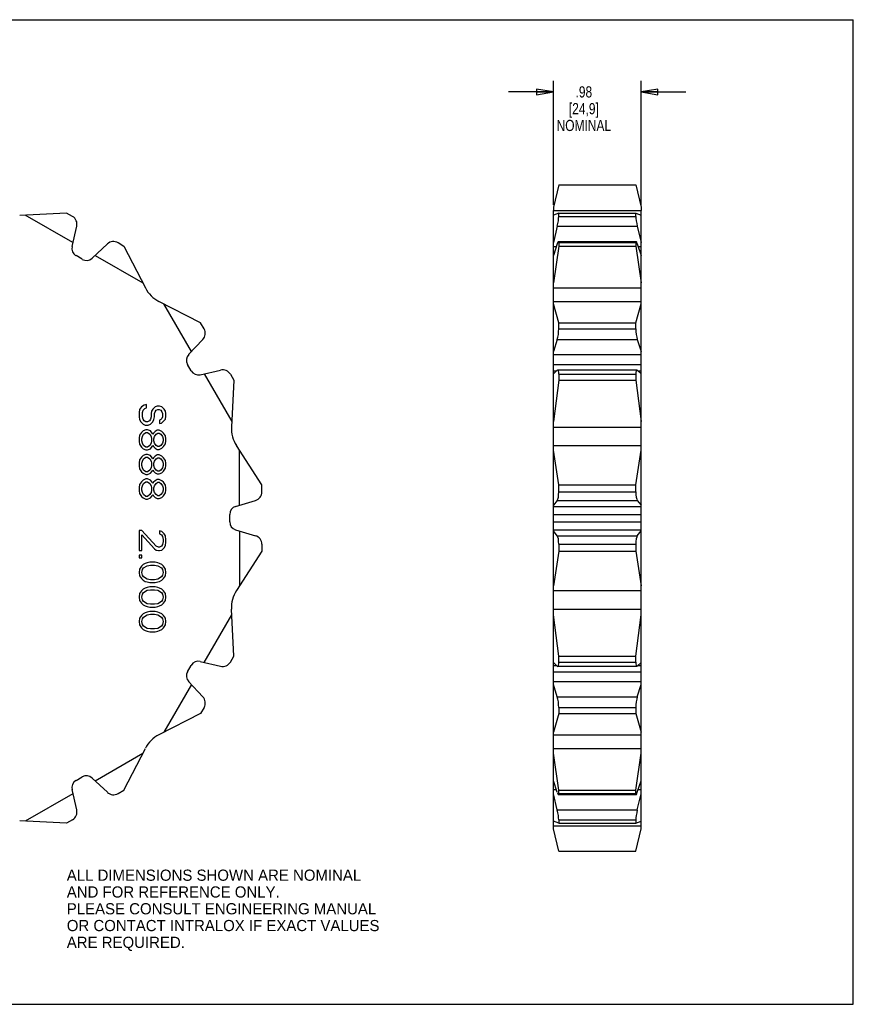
# Model space of a CAD drawing. Header units: inches. Extents: x 0 to 17, y 0 to 11.
# Tile 2 of 2: x 7.7 to 17, y 0 to 11. Entities that reach past the tile are written whole.
import ezdxf

# ---------------------------------------------------------------- set-up
doc = ezdxf.new("R2010")
doc.units = ezdxf.units.IN
doc.header["$LTSCALE"] = 0.935
doc.header["$MEASUREMENT"] = 0
doc.layers.get('0').update_dxf_attribs({"linetype": 'CONTINUOUS'})
doc.layers.add('ALL_FEATURES', color=7, linetype='CONTINUOUS')
doc.styles.get("Standard").update_dxf_attribs({"font": 'txt', "width": 0.8})
doc.styles.add('TEXTSTYLE_2', font='bluprnt.ttf')
doc.dimstyles.new('DIMSTYLE_2', dxfattribs={"dimtxt": 0.125, "dimasz": 0.1875, "dimexe": 0.125, "dimexo": 0.0625, "dimgap": 0.0625, "dimtad": 0, "dimtih": 1, "dimtoh": 1, "dimzin": 4, "dimdsep": 46, "dimtxsty": 'STANDARD', "dimblk": 'CLOSED', "dimblk1": 'CLOSED', "dimblk2": 'CLOSED', "dimcen": 0.09, "dimadec": 0, "dimazin": 0, "dimtp": 0.005, "dimtm": 0.005, "dimtfac": 1, "dimtofl": 0, "dimtmove": 0, "dimatfit": 3, "dimldrblk": 'CLOSED', "dimfxl": 1, "dimtolj": 1, "dimtzin": 4, "dimarcsym": 0})

# ---------------------------------------------------------------- blocks, each defined once
blk = doc.blocks.new('_CLOSED')
at = {"color": 0, "linetype": 'BYBLOCK'}
for p, q in [((0, 0), (-1, 0.167)), ((-1, 0.167), (-1, -0.167)), ((-1, -0.167), (0, 0)), ((-1, 0), (0, 0))]:
    blk.add_line(p, q, dxfattribs=at)
blk = doc.blocks.new('*D1')
at = {"color": 3, "linetype": 'CONTINUOUS'}
for p, q in [((13.651, 8.932), (13.651, 10.318)), ((14.631, 8.932), (14.631, 10.318)), ((13.651, 10.193), (13.151, 10.193)), ((14.631, 10.193), (15.131, 10.193))]:
    blk.add_line(p, q, dxfattribs=at)
at = {"color": 3, "linetype": 'CONTINUOUS', "xscale": 0.1875, "yscale": 0.1875, "zscale": 0.1875}
blk.add_blockref('_CLOSED', (13.651, 10.193), dxfattribs=at)
at = {"color": 3, "linetype": 'CONTINUOUS', "xscale": 0.1875, "yscale": 0.1875, "zscale": 0.1875, "rotation": 180}
blk.add_blockref('_CLOSED', (14.631, 10.193), dxfattribs=at)
at = {"color": 3, "linetype": 'CONTINUOUS', "insert": (13.991, 10.256), "char_height": 0.125, "width": 0.7, "attachment_point": 2, "line_spacing_factor": 0.9}
blk.add_mtext('.98\\P[24,9]\\PNOMINAL', dxfattribs=at)

msp = doc.modelspace()

# ---------------------------------------------------------------- linework, layer by layer
at = {"color": 7, "linetype": 'CONTINUOUS'}
for p, q in [((0, 11), (17, 11)), ((17, 0), (17, 11)), ((8.215, 8.84), (7.691, 8.814)), ((8.286, 8.51), (7.754, 8.817)), ((8.281, 8.802), (8.215, 8.84)), ((13.651, 8.818), (13.651, 8.87)), ((13.711, 8.84), (13.651, 8.817)), ((13.651, 1.96), (13.651, 8.817)), ((13.711, 8.802), (13.711, 8.84)), ((13.711, 8.84), (14.571, 8.84)), ((13.711, 8.802), (14.571, 8.802)), ((14.571, 8.802), (14.571, 8.84)), ((14.571, 8.84), (14.631, 8.817)), ((14.631, 2.046), (14.631, 8.87)), ((8.276, 8.466), (8.329, 8.692)), ((13.694, 8.692), (13.651, 8.51)), ((13.694, 8.692), (14.588, 8.692)), ((14.588, 8.692), (14.631, 8.51)), ((8.501, 8.336), (8.67, 8.495)), ((8.789, 8.509), (8.855, 8.47)), ((8.855, 8.47), (9.095, 8.004)), ((13.694, 8.495), (13.651, 8.367)), ((13.711, 8.47), (13.651, 8.06)), ((13.708, 8.522), (14.574, 8.522)), ((13.711, 8.509), (13.711, 8.47)), ((13.711, 8.509), (14.571, 8.509)), ((13.711, 8.47), (14.571, 8.47)), ((14.571, 8.509), (14.571, 8.47)), ((14.571, 8.47), (14.631, 8.06)), ((14.588, 8.495), (14.631, 8.367)), ((8.39, 8.323), (8.32, 8.364)), ((8.534, 8.367), (9.066, 8.06)), ((13.651, 8.466), (13.684, 8.466)), ((14.598, 8.466), (14.631, 8.466)), ((13.651, 8.004), (14.631, 8.004)), ((9.712, 7.613), (9.246, 7.852)), ((9.609, 7.292), (9.302, 7.824)), ((13.651, 7.852), (14.631, 7.852)), ((13.711, 7.613), (13.651, 7.824)), ((14.571, 7.613), (14.631, 7.824)), ((9.751, 7.546), (9.712, 7.613)), ((13.711, 7.546), (13.711, 7.613)), ((13.711, 7.613), (14.571, 7.613)), ((14.571, 7.546), (14.571, 7.613)), ((13.711, 7.546), (14.571, 7.546)), ((9.578, 7.258), (9.737, 7.428)), ((13.694, 7.428), (13.651, 7.292)), ((13.694, 7.428), (14.588, 7.428)), ((14.588, 7.428), (14.631, 7.292)), ((13.651, 7.258), (14.631, 7.258)), ((9.606, 7.077), (9.565, 7.148)), ((9.708, 7.033), (9.934, 7.086)), ((9.752, 7.044), (10.06, 6.512)), ((13.651, 7.148), (14.631, 7.148)), ((13.694, 7.086), (13.651, 7.044)), ((13.651, 7.077), (13.685, 7.077)), ((13.694, 7.086), (13.699, 7.089)), ((13.699, 7.089), (14.583, 7.089)), ((14.588, 7.086), (14.583, 7.089)), ((14.588, 7.086), (14.631, 7.044)), ((14.597, 7.077), (14.631, 7.077)), ((10.044, 7.039), (10.082, 6.972)), ((10.082, 6.972), (10.056, 6.449)), ((13.711, 6.972), (13.651, 6.512)), ((13.711, 7.039), (13.711, 6.972)), ((13.711, 7.039), (14.571, 7.039)), ((13.711, 6.972), (14.571, 6.972)), ((14.571, 7.039), (14.571, 6.972)), ((14.571, 6.972), (14.631, 6.512)), ((9.03, 6.644), (9.024, 6.613)), ((9.024, 6.613), (9.024, 6.563)), ((9.05, 6.675), (9.03, 6.644)), ((9.081, 6.694), (9.05, 6.675)), ((9.062, 6.613), (9.069, 6.638)), ((9.062, 6.563), (9.062, 6.613)), ((9.069, 6.638), (9.088, 6.657)), ((9.107, 6.7), (9.081, 6.694)), ((9.088, 6.657), (9.107, 6.663)), ((9.107, 6.663), (9.107, 6.7)), ((9.164, 6.625), (9.158, 6.6)), ((9.158, 6.6), (9.158, 6.563)), ((9.177, 6.65), (9.164, 6.625)), ((9.203, 6.675), (9.177, 6.65)), ((9.196, 6.6), (9.203, 6.619)), ((9.196, 6.563), (9.196, 6.6)), ((9.228, 6.682), (9.203, 6.675)), ((9.203, 6.619), (9.215, 6.638)), ((9.215, 6.638), (9.235, 6.644)), ((9.254, 6.682), (9.228, 6.682)), ((9.235, 6.644), (9.247, 6.644)), ((9.247, 6.644), (9.267, 6.638)), ((9.279, 6.675), (9.254, 6.682)), ((9.267, 6.638), (9.279, 6.619)), ((9.305, 6.65), (9.279, 6.675)), ((9.279, 6.619), (9.286, 6.6)), ((9.286, 6.6), (9.286, 6.563)), ((9.318, 6.625), (9.305, 6.65)), ((9.324, 6.6), (9.318, 6.625)), ((9.324, 6.569), (9.324, 6.6)), ((9.024, 6.563), (9.03, 6.532)), ((9.03, 6.532), (9.043, 6.507)), ((9.043, 6.507), (9.069, 6.482)), ((9.069, 6.538), (9.062, 6.563)), ((9.081, 6.519), (9.069, 6.538)), ((9.101, 6.507), (9.081, 6.519)), ((9.12, 6.507), (9.101, 6.507)), ((9.139, 6.519), (9.12, 6.507)), ((9.152, 6.538), (9.139, 6.519)), ((9.158, 6.563), (9.152, 6.538)), ((9.152, 6.482), (9.177, 6.507)), ((9.177, 6.507), (9.19, 6.532)), ((9.19, 6.532), (9.196, 6.563)), ((9.267, 6.532), (9.254, 6.525)), ((9.254, 6.525), (9.254, 6.488)), ((9.254, 6.488), (9.273, 6.494)), ((9.279, 6.544), (9.267, 6.532)), ((9.273, 6.494), (9.298, 6.513)), ((9.286, 6.563), (9.279, 6.544)), ((9.298, 6.513), (9.318, 6.538)), ((9.318, 6.538), (9.324, 6.569)), ((9.05, 6.388), (9.03, 6.357)), ((9.069, 6.407), (9.05, 6.388)), ((9.069, 6.482), (9.094, 6.469)), ((9.101, 6.419), (9.069, 6.407)), ((9.075, 6.369), (9.101, 6.388)), ((9.094, 6.469), (9.126, 6.469)), ((9.12, 6.419), (9.101, 6.419)), ((9.101, 6.388), (9.12, 6.388)), ((9.152, 6.407), (9.12, 6.419)), ((9.12, 6.388), (9.145, 6.369)), ((9.126, 6.469), (9.152, 6.482)), ((9.171, 6.382), (9.152, 6.407)), ((9.177, 6.369), (9.171, 6.382)), ((9.184, 6.382), (9.177, 6.369)), ((9.203, 6.4), (9.184, 6.382)), ((9.228, 6.413), (9.203, 6.4)), ((9.215, 6.369), (9.235, 6.382)), ((9.247, 6.413), (9.228, 6.413)), ((9.235, 6.382), (9.247, 6.382)), ((9.279, 6.4), (9.247, 6.413)), ((9.247, 6.382), (9.267, 6.369)), ((9.298, 6.382), (9.279, 6.4)), ((9.318, 6.35), (9.298, 6.382)), ((13.651, 6.449), (14.631, 6.449)), ((9.03, 6.357), (9.024, 6.325)), ((9.024, 6.325), (9.024, 6.288)), ((9.024, 6.288), (9.03, 6.257)), ((9.056, 6.319), (9.062, 6.344)), ((9.056, 6.294), (9.056, 6.319)), ((9.062, 6.269), (9.056, 6.294)), ((9.062, 6.344), (9.075, 6.369)), ((9.145, 6.369), (9.158, 6.344)), ((9.158, 6.344), (9.164, 6.319)), ((9.164, 6.294), (9.158, 6.269)), ((9.164, 6.319), (9.164, 6.294)), ((9.19, 6.319), (9.196, 6.344)), ((9.19, 6.294), (9.19, 6.319)), ((9.196, 6.269), (9.19, 6.294)), ((9.196, 6.344), (9.215, 6.369)), ((9.267, 6.369), (9.286, 6.344)), ((9.286, 6.344), (9.292, 6.319)), ((9.292, 6.294), (9.286, 6.269)), ((9.292, 6.319), (9.292, 6.294)), ((9.324, 6.319), (9.318, 6.35)), ((9.318, 6.263), (9.324, 6.294)), ((9.324, 6.294), (9.324, 6.319)), ((9.03, 6.257), (9.05, 6.225)), ((9.05, 6.225), (9.069, 6.207)), ((9.075, 6.244), (9.062, 6.269)), ((9.069, 6.207), (9.101, 6.194)), ((9.101, 6.225), (9.075, 6.244)), ((9.12, 6.225), (9.101, 6.225)), ((9.101, 6.194), (9.12, 6.194)), ((9.145, 6.244), (9.12, 6.225)), ((9.12, 6.194), (9.152, 6.207)), ((9.158, 6.269), (9.145, 6.244)), ((9.152, 6.207), (9.171, 6.232)), ((9.171, 6.232), (9.177, 6.244)), ((9.177, 6.244), (9.184, 6.232)), ((9.184, 6.232), (9.203, 6.213)), ((9.215, 6.244), (9.196, 6.269)), ((9.203, 6.213), (9.228, 6.2)), ((9.235, 6.232), (9.215, 6.244)), ((9.228, 6.2), (9.247, 6.2)), ((9.247, 6.232), (9.235, 6.232)), ((9.267, 6.244), (9.247, 6.232)), ((9.247, 6.2), (9.279, 6.213)), ((9.286, 6.269), (9.267, 6.244)), ((9.279, 6.213), (9.298, 6.232)), ((9.298, 6.232), (9.318, 6.263)), ((10.396, 5.802), (10.112, 6.242)), ((10.146, 5.575), (10.146, 6.189)), ((13.651, 6.242), (14.631, 6.242)), ((13.711, 5.802), (13.651, 6.189)), ((14.571, 5.802), (14.631, 6.189)), ((9.03, 6.082), (9.024, 6.05)), ((9.024, 6.05), (9.024, 6.013)), ((9.05, 6.113), (9.03, 6.082)), ((9.069, 6.132), (9.05, 6.113)), ((9.056, 6.044), (9.062, 6.069)), ((9.062, 6.069), (9.075, 6.094)), ((9.101, 6.144), (9.069, 6.132)), ((9.075, 6.094), (9.101, 6.113)), ((9.12, 6.144), (9.101, 6.144)), ((9.101, 6.113), (9.12, 6.113)), ((9.152, 6.132), (9.12, 6.144)), ((9.12, 6.113), (9.145, 6.094)), ((9.145, 6.094), (9.158, 6.069)), ((9.171, 6.107), (9.152, 6.132)), ((9.158, 6.069), (9.164, 6.044)), ((9.177, 6.094), (9.171, 6.107)), ((9.184, 6.107), (9.177, 6.094)), ((9.203, 6.125), (9.184, 6.107)), ((9.19, 6.044), (9.196, 6.069)), ((9.196, 6.069), (9.215, 6.094)), ((9.228, 6.138), (9.203, 6.125)), ((9.215, 6.094), (9.235, 6.107)), ((9.247, 6.138), (9.228, 6.138)), ((9.235, 6.107), (9.247, 6.107)), ((9.279, 6.125), (9.247, 6.138)), ((9.247, 6.107), (9.267, 6.094)), ((9.267, 6.094), (9.286, 6.069)), ((9.298, 6.107), (9.279, 6.125)), ((9.286, 6.069), (9.292, 6.044)), ((9.318, 6.075), (9.298, 6.107)), ((9.324, 6.044), (9.318, 6.075)), ((9.024, 6.013), (9.03, 5.982)), ((9.03, 5.982), (9.05, 5.95)), ((9.05, 5.95), (9.069, 5.932)), ((9.056, 6.019), (9.056, 6.044)), ((9.062, 5.994), (9.056, 6.019)), ((9.075, 5.969), (9.062, 5.994)), ((9.101, 5.95), (9.075, 5.969)), ((9.12, 5.95), (9.101, 5.95)), ((9.145, 5.969), (9.12, 5.95)), ((9.158, 5.994), (9.145, 5.969)), ((9.152, 5.932), (9.171, 5.957)), ((9.164, 6.019), (9.158, 5.994)), ((9.164, 6.044), (9.164, 6.019)), ((9.171, 5.957), (9.177, 5.969)), ((9.177, 5.969), (9.184, 5.957)), ((9.184, 5.957), (9.203, 5.938)), ((9.19, 6.019), (9.19, 6.044)), ((9.196, 5.994), (9.19, 6.019)), ((9.215, 5.969), (9.196, 5.994)), ((9.235, 5.957), (9.215, 5.969)), ((9.247, 5.957), (9.235, 5.957)), ((9.267, 5.969), (9.247, 5.957)), ((9.286, 5.994), (9.267, 5.969)), ((9.279, 5.938), (9.298, 5.957)), ((9.292, 6.019), (9.286, 5.994)), ((9.292, 6.044), (9.292, 6.019)), ((9.298, 5.957), (9.318, 5.988)), ((9.318, 5.988), (9.324, 6.019)), ((9.324, 6.019), (9.324, 6.044)), ((9.05, 5.838), (9.03, 5.807)), ((9.069, 5.857), (9.05, 5.838)), ((9.069, 5.932), (9.101, 5.919)), ((9.101, 5.869), (9.069, 5.857)), ((9.075, 5.819), (9.101, 5.838)), ((9.101, 5.919), (9.12, 5.919)), ((9.12, 5.869), (9.101, 5.869)), ((9.101, 5.838), (9.12, 5.838)), ((9.12, 5.919), (9.152, 5.932)), ((9.152, 5.857), (9.12, 5.869)), ((9.12, 5.838), (9.145, 5.819)), ((9.171, 5.832), (9.152, 5.857)), ((9.177, 5.819), (9.171, 5.832)), ((9.184, 5.832), (9.177, 5.819)), ((9.203, 5.85), (9.184, 5.832)), ((9.203, 5.938), (9.228, 5.925)), ((9.228, 5.863), (9.203, 5.85)), ((9.215, 5.819), (9.235, 5.832)), ((9.228, 5.925), (9.247, 5.925)), ((9.247, 5.863), (9.228, 5.863)), ((9.235, 5.832), (9.247, 5.832)), ((9.247, 5.925), (9.279, 5.938)), ((9.279, 5.85), (9.247, 5.863)), ((9.247, 5.832), (9.267, 5.819)), ((9.298, 5.832), (9.279, 5.85)), ((9.318, 5.8), (9.298, 5.832)), ((9.03, 5.807), (9.024, 5.775)), ((9.024, 5.775), (9.024, 5.738)), ((9.024, 5.738), (9.03, 5.707)), ((9.056, 5.769), (9.062, 5.794)), ((9.056, 5.744), (9.056, 5.769)), ((9.062, 5.719), (9.056, 5.744)), ((9.062, 5.794), (9.075, 5.819)), ((9.145, 5.819), (9.158, 5.794)), ((9.158, 5.794), (9.164, 5.769)), ((9.164, 5.744), (9.158, 5.719)), ((9.164, 5.769), (9.164, 5.744)), ((9.19, 5.769), (9.196, 5.794)), ((9.19, 5.744), (9.19, 5.769)), ((9.196, 5.719), (9.19, 5.744)), ((9.196, 5.794), (9.215, 5.819)), ((9.267, 5.819), (9.286, 5.794)), ((9.286, 5.794), (9.292, 5.769)), ((9.292, 5.744), (9.286, 5.719)), ((9.292, 5.769), (9.292, 5.744)), ((9.324, 5.769), (9.318, 5.8)), ((9.318, 5.713), (9.324, 5.744)), ((9.324, 5.744), (9.324, 5.769)), ((10.396, 5.725), (10.396, 5.802)), ((13.711, 5.725), (13.711, 5.802)), ((13.711, 5.802), (14.571, 5.802)), ((13.711, 5.725), (14.571, 5.725)), ((14.571, 5.725), (14.571, 5.802)), ((9.03, 5.707), (9.05, 5.675)), ((9.05, 5.675), (9.069, 5.657)), ((9.075, 5.694), (9.062, 5.719)), ((9.069, 5.657), (9.101, 5.644)), ((9.101, 5.675), (9.075, 5.694)), ((9.12, 5.675), (9.101, 5.675)), ((9.101, 5.644), (9.12, 5.644)), ((9.145, 5.694), (9.12, 5.675)), ((9.12, 5.644), (9.152, 5.657)), ((9.158, 5.719), (9.145, 5.694)), ((9.152, 5.657), (9.171, 5.682)), ((9.171, 5.682), (9.177, 5.694)), ((9.177, 5.694), (9.184, 5.682)), ((9.184, 5.682), (9.203, 5.663)), ((9.215, 5.694), (9.196, 5.719)), ((9.203, 5.663), (9.228, 5.65)), ((9.235, 5.682), (9.215, 5.694)), ((9.228, 5.65), (9.247, 5.65)), ((9.247, 5.682), (9.235, 5.682)), ((9.267, 5.694), (9.247, 5.682)), ((9.247, 5.65), (9.279, 5.663)), ((9.286, 5.719), (9.267, 5.694)), ((9.279, 5.663), (9.298, 5.682)), ((9.298, 5.682), (9.318, 5.713)), ((10.102, 5.562), (10.325, 5.629)), ((13.694, 5.629), (13.651, 5.575)), ((13.694, 5.629), (14.588, 5.629)), ((14.588, 5.629), (14.631, 5.575)), ((13.651, 5.562), (14.631, 5.562)), ((10.036, 5.391), (10.036, 5.473)), ((13.651, 5.473), (14.631, 5.473)), ((13.651, 5.391), (14.631, 5.391)), ((9.056, 5.294), (9.024, 5.294)), ((9.024, 5.294), (9.024, 5.069)), ((9.215, 5.119), (9.056, 5.294)), ((9.279, 5.282), (9.254, 5.288)), ((9.254, 5.288), (9.254, 5.257)), ((9.305, 5.257), (9.279, 5.282)), ((10.102, 5.302), (10.325, 5.235)), ((10.146, 5.289), (10.146, 4.674)), ((13.651, 5.302), (14.631, 5.302)), ((13.694, 5.235), (13.651, 5.289)), ((14.588, 5.235), (14.631, 5.289)), ((9.056, 5.244), (9.196, 5.088)), ((9.056, 5.069), (9.056, 5.244)), ((9.254, 5.257), (9.273, 5.244)), ((9.273, 5.244), (9.286, 5.225)), ((9.286, 5.225), (9.292, 5.194)), ((9.292, 5.194), (9.292, 5.169)), ((9.318, 5.232), (9.305, 5.257)), ((9.324, 5.188), (9.318, 5.232)), ((9.324, 5.163), (9.324, 5.188)), ((13.694, 5.235), (14.588, 5.235)), ((9.024, 5.069), (9.056, 5.069)), ((9.196, 5.088), (9.215, 5.075)), ((9.241, 5.107), (9.215, 5.119)), ((9.215, 5.075), (9.241, 5.069)), ((9.254, 5.107), (9.241, 5.107)), ((9.241, 5.069), (9.254, 5.069)), ((9.273, 5.119), (9.254, 5.107)), ((9.254, 5.069), (9.279, 5.075)), ((9.286, 5.138), (9.273, 5.119)), ((9.279, 5.075), (9.305, 5.1)), ((9.292, 5.169), (9.286, 5.138)), ((9.305, 5.1), (9.318, 5.125)), ((9.318, 5.125), (9.324, 5.163)), ((10.396, 5.062), (10.112, 4.622)), ((10.396, 5.139), (10.396, 5.062)), ((13.711, 5.062), (13.651, 4.674)), ((13.711, 5.139), (13.711, 5.062)), ((13.711, 5.139), (14.571, 5.139)), ((13.711, 5.062), (14.571, 5.062)), ((14.571, 5.139), (14.571, 5.062)), ((14.571, 5.062), (14.631, 4.674)), ((9.056, 5.019), (9.024, 5.019)), ((9.024, 5.019), (9.024, 4.988)), ((9.024, 4.988), (9.056, 4.988)), ((9.056, 4.988), (9.056, 5.019)), ((9.03, 4.863), (9.024, 4.825)), ((9.05, 4.894), (9.03, 4.863)), ((9.069, 4.913), (9.05, 4.894)), ((9.056, 4.825), (9.062, 4.857)), ((9.062, 4.857), (9.075, 4.875)), ((9.094, 4.925), (9.069, 4.913)), ((9.075, 4.875), (9.113, 4.9)), ((9.113, 4.932), (9.094, 4.925)), ((9.145, 4.938), (9.113, 4.932)), ((9.113, 4.9), (9.152, 4.907)), ((9.203, 4.938), (9.145, 4.938)), ((9.152, 4.907), (9.196, 4.907)), ((9.196, 4.907), (9.235, 4.9)), ((9.235, 4.932), (9.203, 4.938)), ((9.254, 4.925), (9.235, 4.932)), ((9.235, 4.9), (9.273, 4.875)), ((9.279, 4.913), (9.254, 4.925)), ((9.273, 4.875), (9.286, 4.857)), ((9.298, 4.894), (9.279, 4.913)), ((9.286, 4.857), (9.292, 4.825)), ((9.318, 4.863), (9.298, 4.894)), ((9.324, 4.825), (9.318, 4.863)), ((9.024, 4.825), (9.03, 4.788)), ((9.03, 4.788), (9.05, 4.757)), ((9.05, 4.757), (9.069, 4.738)), ((9.062, 4.794), (9.056, 4.825)), ((9.075, 4.775), (9.062, 4.794)), ((9.069, 4.738), (9.094, 4.725)), ((9.113, 4.75), (9.075, 4.775)), ((9.152, 4.744), (9.113, 4.75)), ((9.196, 4.744), (9.152, 4.744)), ((9.235, 4.75), (9.196, 4.744)), ((9.273, 4.775), (9.235, 4.75)), ((9.254, 4.725), (9.279, 4.738)), ((9.286, 4.794), (9.273, 4.775)), ((9.279, 4.738), (9.298, 4.757)), ((9.292, 4.825), (9.286, 4.794)), ((9.298, 4.757), (9.318, 4.788)), ((9.318, 4.788), (9.324, 4.825)), ((9.069, 4.638), (9.05, 4.619)), ((9.094, 4.65), (9.069, 4.638)), ((9.075, 4.6), (9.113, 4.625)), ((9.094, 4.725), (9.113, 4.719)), ((9.113, 4.657), (9.094, 4.65)), ((9.113, 4.719), (9.145, 4.713)), ((9.145, 4.663), (9.113, 4.657)), ((9.113, 4.625), (9.152, 4.632)), ((9.145, 4.713), (9.203, 4.713)), ((9.203, 4.663), (9.145, 4.663)), ((9.152, 4.632), (9.196, 4.632)), ((9.196, 4.632), (9.235, 4.625)), ((9.203, 4.713), (9.235, 4.719)), ((9.235, 4.657), (9.203, 4.663)), ((9.235, 4.719), (9.254, 4.725)), ((9.254, 4.65), (9.235, 4.657)), ((9.235, 4.625), (9.273, 4.6)), ((9.279, 4.638), (9.254, 4.65)), ((9.298, 4.619), (9.279, 4.638)), ((13.651, 4.622), (14.631, 4.622)), ((9.03, 4.588), (9.024, 4.55)), ((9.024, 4.55), (9.03, 4.513)), ((9.05, 4.619), (9.03, 4.588)), ((9.03, 4.513), (9.05, 4.482)), ((9.056, 4.55), (9.062, 4.582)), ((9.062, 4.519), (9.056, 4.55)), ((9.062, 4.582), (9.075, 4.6)), ((9.075, 4.5), (9.062, 4.519)), ((9.273, 4.6), (9.286, 4.582)), ((9.286, 4.519), (9.273, 4.5)), ((9.286, 4.582), (9.292, 4.55)), ((9.292, 4.55), (9.286, 4.519)), ((9.318, 4.588), (9.298, 4.619)), ((9.298, 4.482), (9.318, 4.513)), ((9.324, 4.55), (9.318, 4.588)), ((9.318, 4.513), (9.324, 4.55)), ((9.05, 4.482), (9.069, 4.463)), ((9.069, 4.463), (9.094, 4.45)), ((9.113, 4.475), (9.075, 4.5)), ((9.094, 4.45), (9.113, 4.444)), ((9.152, 4.469), (9.113, 4.475)), ((9.113, 4.444), (9.145, 4.438)), ((9.145, 4.438), (9.203, 4.438)), ((9.196, 4.469), (9.152, 4.469)), ((9.235, 4.475), (9.196, 4.469)), ((9.203, 4.438), (9.235, 4.444)), ((9.273, 4.5), (9.235, 4.475)), ((9.235, 4.444), (9.254, 4.45)), ((9.254, 4.45), (9.279, 4.463)), ((9.279, 4.463), (9.298, 4.482)), ((10.082, 3.891), (10.056, 4.414)), ((13.651, 4.414), (14.631, 4.414)), ((9.03, 4.313), (9.024, 4.275)), ((9.05, 4.344), (9.03, 4.313)), ((9.069, 4.363), (9.05, 4.344)), ((9.056, 4.275), (9.062, 4.307)), ((9.062, 4.307), (9.075, 4.325)), ((9.094, 4.375), (9.069, 4.363)), ((9.075, 4.325), (9.113, 4.35)), ((9.113, 4.382), (9.094, 4.375)), ((9.145, 4.388), (9.113, 4.382)), ((9.113, 4.35), (9.152, 4.357)), ((9.203, 4.388), (9.145, 4.388)), ((9.152, 4.357), (9.196, 4.357)), ((9.196, 4.357), (9.235, 4.35)), ((9.235, 4.382), (9.203, 4.388)), ((9.254, 4.375), (9.235, 4.382)), ((9.235, 4.35), (9.273, 4.325)), ((9.279, 4.363), (9.254, 4.375)), ((9.273, 4.325), (9.286, 4.307)), ((9.298, 4.344), (9.279, 4.363)), ((9.286, 4.307), (9.292, 4.275)), ((9.318, 4.313), (9.298, 4.344)), ((9.324, 4.275), (9.318, 4.313)), ((9.752, 3.82), (10.06, 4.352)), ((13.711, 3.891), (13.651, 4.352)), ((14.571, 3.891), (14.631, 4.352)), ((9.024, 4.275), (9.03, 4.238)), ((9.03, 4.238), (9.05, 4.207)), ((9.05, 4.207), (9.069, 4.188)), ((9.062, 4.244), (9.056, 4.275)), ((9.075, 4.225), (9.062, 4.244)), ((9.069, 4.188), (9.094, 4.175)), ((9.113, 4.2), (9.075, 4.225)), ((9.152, 4.194), (9.113, 4.2)), ((9.196, 4.194), (9.152, 4.194)), ((9.235, 4.2), (9.196, 4.194)), ((9.273, 4.225), (9.235, 4.2)), ((9.254, 4.175), (9.279, 4.188)), ((9.286, 4.244), (9.273, 4.225)), ((9.279, 4.188), (9.298, 4.207)), ((9.292, 4.275), (9.286, 4.244)), ((9.298, 4.207), (9.318, 4.238)), ((9.318, 4.238), (9.324, 4.275)), ((9.094, 4.175), (9.113, 4.169)), ((9.113, 4.169), (9.145, 4.163)), ((9.145, 4.163), (9.203, 4.163)), ((9.203, 4.163), (9.235, 4.169)), ((9.235, 4.169), (9.254, 4.175)), ((10.044, 3.824), (10.082, 3.891)), ((13.711, 3.891), (14.571, 3.891)), ((13.711, 3.824), (13.711, 3.891)), ((14.571, 3.824), (14.571, 3.891)), ((9.565, 3.715), (9.606, 3.786)), ((9.708, 3.83), (9.934, 3.777)), ((13.694, 3.777), (13.651, 3.82)), ((13.651, 3.786), (13.685, 3.786)), ((13.694, 3.777), (13.699, 3.774)), ((14.583, 3.774), (13.699, 3.774)), ((13.711, 3.824), (14.571, 3.824)), ((14.588, 3.777), (14.583, 3.774)), ((14.588, 3.777), (14.631, 3.82)), ((14.597, 3.786), (14.631, 3.786)), ((13.651, 3.715), (14.631, 3.715)), ((9.609, 3.572), (9.302, 3.04)), ((9.578, 3.605), (9.737, 3.435)), ((13.651, 3.605), (14.631, 3.605)), ((13.694, 3.435), (13.651, 3.572)), ((14.588, 3.435), (14.631, 3.572)), ((13.694, 3.435), (14.588, 3.435)), ((9.751, 3.317), (9.712, 3.25)), ((13.711, 3.317), (14.571, 3.317)), ((13.711, 3.317), (13.711, 3.25)), ((14.571, 3.317), (14.571, 3.25)), ((9.712, 3.25), (9.246, 3.011)), ((13.711, 3.25), (13.651, 3.04)), ((13.711, 3.25), (14.571, 3.25)), ((14.571, 3.25), (14.631, 3.04)), ((13.651, 3.011), (14.631, 3.011)), ((8.534, 2.496), (9.066, 2.804)), ((8.855, 2.393), (9.095, 2.859)), ((13.651, 2.859), (14.631, 2.859)), ((13.711, 2.393), (13.651, 2.804)), ((14.571, 2.393), (14.631, 2.804)), ((8.32, 2.5), (8.39, 2.541)), ((8.501, 2.528), (8.67, 2.369)), ((13.694, 2.369), (13.651, 2.496)), ((14.588, 2.369), (14.631, 2.496)), ((8.286, 2.353), (7.754, 2.046)), ((8.329, 2.171), (8.276, 2.398)), ((8.789, 2.355), (8.855, 2.393)), ((13.651, 2.398), (13.684, 2.398)), ((13.694, 2.171), (13.651, 2.353)), ((14.574, 2.341), (13.708, 2.341)), ((13.711, 2.393), (14.571, 2.393)), ((13.711, 2.355), (13.711, 2.393)), ((13.711, 2.355), (14.571, 2.355)), ((14.571, 2.355), (14.571, 2.393)), ((14.588, 2.171), (14.631, 2.353)), ((14.598, 2.398), (14.631, 2.398)), ((13.694, 2.171), (14.588, 2.171)), ((8.215, 2.023), (7.691, 2.049)), ((8.281, 2.062), (8.215, 2.023)), ((13.711, 2.023), (13.651, 2.046)), ((13.651, 1.994), (14.631, 1.994)), ((13.711, 2.062), (14.571, 2.062)), ((13.711, 2.062), (13.711, 2.023)), ((13.711, 2.023), (14.571, 2.023)), ((14.571, 2.062), (14.571, 2.023)), ((14.571, 2.023), (14.631, 2.046)), ((14.631, 1.96), (14.631, 2.045)), ((13.711, 1.71), (13.651, 1.96)), ((14.571, 1.71), (14.631, 1.96)), ((13.711, 1.71), (14.571, 1.71)), ((0, 0), (17, 0))]:
    msp.add_line(p, q, dxfattribs=at)
for centre, radius, start, end in [((8.231, 8.715), 0.1, 346.8, 60), ((8.739, 8.422), 0.1, 60, 133.2), ((8.366, 8.444), 0.093, 166.8, 240), ((8.437, 8.403), 0.093, 240, 313.2), ((9.406, 8.164), 0.35, 207.1652, 242.8348), ((9.664, 7.496), 0.1, 316.8, 30), ((9.646, 7.195), 0.093, 136.8, 210), ((9.687, 7.124), 0.093, 210, 283.2), ((9.957, 6.989), 0.1, 30, 103.2), ((10.406, 6.432), 0.35, 177.1652, 212.8348), ((10.296, 5.725), 0.1, 286.8, 360), ((10.129, 5.473), 0.093, 106.8, 180), ((10.129, 5.391), 0.093, 180, 253.2), ((10.296, 5.139), 0.1, 0, 73.2), ((10.406, 4.432), 0.35, 147.1652, 182.8348), ((9.687, 3.74), 0.093, 76.8, 150), ((9.957, 3.874), 0.1, 256.8, 330), ((9.646, 3.669), 0.093, 150, 223.2), ((9.664, 3.367), 0.1, 330, 43.2), ((9.406, 2.7), 0.35, 117.1652, 152.8348), ((8.437, 2.46), 0.093, 46.8, 120), ((8.366, 2.419), 0.093, 120, 193.2), ((8.739, 2.441), 0.1, 226.8, 300), ((8.231, 2.148), 0.1, 300, 13.2)]:
    msp.add_arc(centre, radius, start, end, dxfattribs=at)
for centre, major_axis, ratio, start_param, end_param in [((13.687, 8.715), (0.0211, 0.1), 0.114964, -1.776955, -0.499374), ((14.595, 8.715), (-0.0211, 0.1), 0.114964, 0.499374, 1.776955), ((13.687, 8.422), (0.0211, 0.1), 0.114964, -0.499374, 0.778207), ((14.595, 8.422), (-0.0211, 0.1), 0.114964, 5.504979, 6.78256), ((13.687, 7.496), (0.0125, 0.1), 0.204766, -2.29912, -1.021539), ((14.595, 7.496), (-0.0125, 0.1), 0.204766, 1.021539, 2.29912), ((13.687, 6.989), (0.0125, 0.1), 0.204766, -1.021539, 0.025249), ((14.595, 6.989), (-0.0125, 0.1), 0.204766, -0.025249, 1.021539), ((13.687, 5.725), (0, 0.1), 0.24, -2.848377, -1.570796), ((14.595, 5.725), (0, 0.1), 0.24, -4.712389, -3.434808), ((13.687, 5.139), (0, 0.1), 0.24, -1.570796, -0.293215), ((14.595, 5.139), (0, 0.1), 0.24, 0.293215, 1.570796), ((13.687, 3.874), (-0.0125, 0.1), 0.204766, -3.166842, -2.120054), ((14.595, 3.874), (0.0125, 0.1), 0.204766, -4.163132, -3.116343), ((13.687, 3.367), (-0.0125, 0.1), 0.204766, -2.120054, -0.842473), ((14.595, 3.367), (0.0125, 0.1), 0.204766, 0.842473, 2.120054), ((13.687, 2.441), (-0.0211, 0.1), 0.114964, 2.363386, 3.640967), ((14.595, 2.441), (0.0211, 0.1), 0.114964, -3.640967, -2.363386), ((13.687, 2.148), (-0.0211, 0.1), 0.114964, -2.642218, -1.364637), ((14.595, 2.148), (0.0211, 0.1), 0.114964, 1.364637, 2.642218)]:
    msp.add_ellipse(centre, major_axis=major_axis, ratio=ratio, start_param=start_param, end_param=end_param, dxfattribs=at)
at = {"layer": 'ALL_FEATURES', "color": 7, "linetype": 'CONTINUOUS'}
for p, q in [((13.711, 9.154), (13.651, 8.904)), ((13.711, 9.154), (14.571, 9.154)), ((14.571, 9.154), (14.631, 8.904)), ((13.651, 8.904), (13.651, 8.87)), ((13.651, 8.87), (14.631, 8.87)), ((14.631, 8.904), (14.631, 8.87))]:
    msp.add_line(p, q, dxfattribs=at)

# ---------------------------------------------------------------- texts
at = {"color": 3, "linetype": 'CONTINUOUS', "insert": (8.217, 1.505), "char_height": 0.125, "width": 3.60569, "attachment_point": 1, "line_spacing_factor": 0.9, "style": 'TEXTSTYLE_2'}
msp.add_mtext('ALL DIMENSIONS SHOWN ARE NOMINAL\\PAND FOR REFERENCE ONLY.\\PPLEASE CONSULT ENGINEERING MANUAL\\POR CONTACT INTRALOX IF EXACT VALUES\\PARE REQUIRED.\\P ', dxfattribs=at)

# ---------------------------------------------------------------- dimensions: what is measured, and where the dimension line sits
at = {"color": 3, "linetype": 'CONTINUOUS'}
dim = msp.add_linear_dim(base=(14.631, 10.193), p1=(13.651, 8.87), p2=(14.631, 8.87), text='<>\\PNOMINAL', dimstyle='DIMSTYLE_2', dxfattribs=at)
dim.commit()
dim.dimension.update_dxf_attribs({"geometry": '*D1', "text_midpoint": (14.141, 10.006), "dimtype": 160})

doc.saveas('drawing.dxf')
